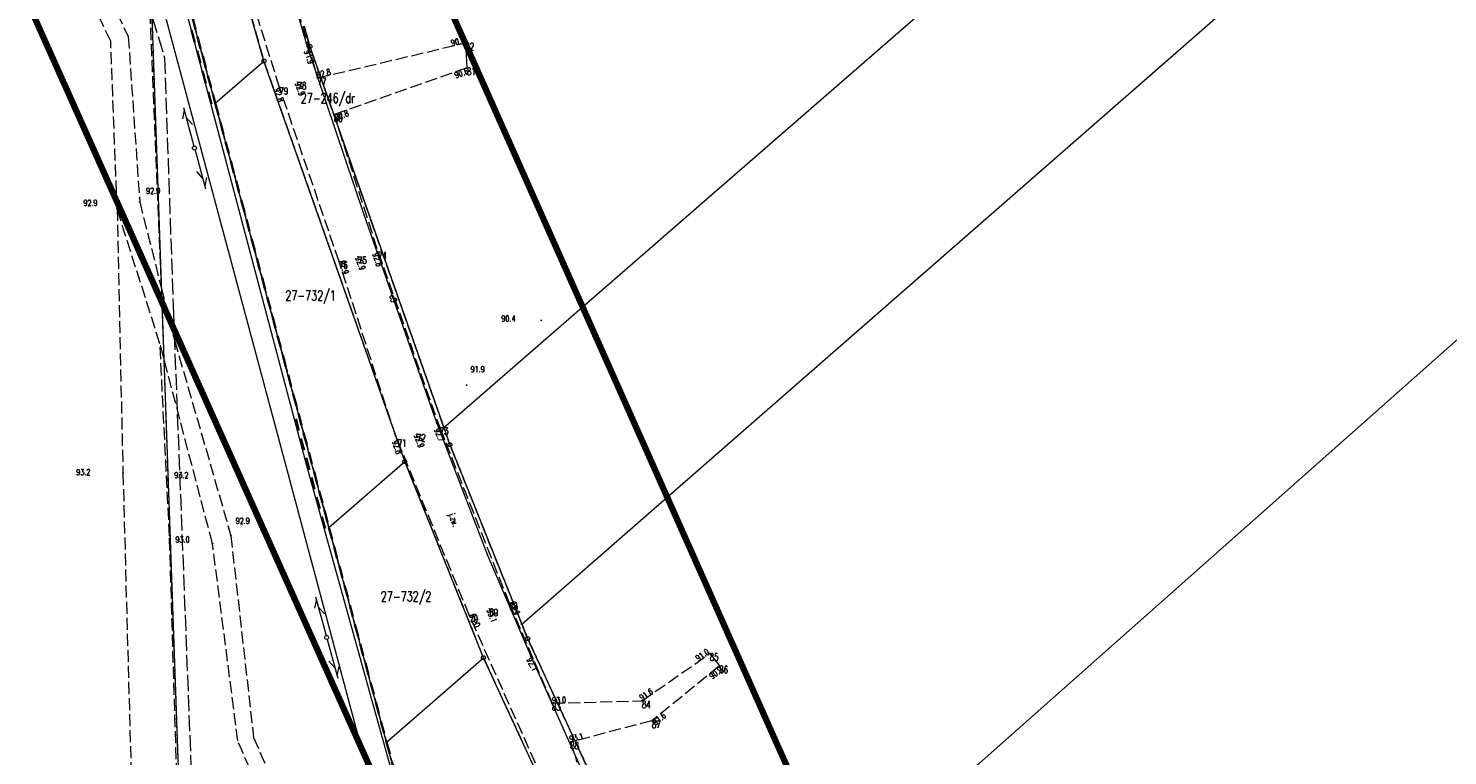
# Model space of a CAD drawing. Header units: metres. Extents: x 7542868 to 7543894, y 5828497 to 5830561.
# Tile 16 of 66: x 7543334 to 7543511, y 5829480 to 5829571. Entities that reach past the tile are written whole.
import ezdxf
from ezdxf.enums import TextEntityAlignment as Align

# ---------------------------------------------------------------- set-up
doc = ezdxf.new("R2010")
doc.units = ezdxf.units.M
for name, pattern in [('1', [0]), ('2_14', [1, -1]), ('2_KTJZ01', [2, 1.5, -0.5]), ('2_PTRW02', [0]), ('2_PTRW02_02G', [0]), ('4_SUPE_01', [0]), ('4_SUPT_01', [0]), ('4_SUPT_P_01', [2.5, 2, -0.5]), ('GAO', [2.5, 1.5, -1]), ('GDE', [0]), ('GUK', [2, 1.5, -0.5]), ('GUZ', [1, 0.5, -0.5])]:
    doc.linetypes.add(name, pattern=pattern)
doc.layers.get('0').update_dxf_attribs({"color": 250, "linetype": 'CONTINUOUS', "lineweight": 100})
for name, color, linetype, lineweight in [('Dzialki', 7, 'GDE', 18), ('EPGPO_L_0', 7, 'GAO', 35), ('ESPPP_L_4', 7, 'CONTINUOUS', 35), ('Kontury', 3, 'GUK', 18), ('KTJZ_E_T_0', 7, 'CONTINUOUS', 15), ('KTJZ_L_0', 7, '2_KTJZ01', 18), ('Numery_dzialek', 7, 'CONTINUOUS', 13), ('Numery_uzytkow', 7, 'CONTINUOUS', 13), ('PIKIETY_T_0', 230, 'CONTINUOUS', 0), ('PTRW_L_1', 7, 'CONTINUOUS', 18), ('Punkty', 7, 'CONTINUOUS', 18), ('RTPW_T_0', 7, 'CONTINUOUS', 15), ('SUPE_E_T_2', 1, 'CONTINUOUS', 15), ('SUPE_L_2', 1, '4_SUPE_01', 18), ('SUPP_L_6', 30, '4_SUPT_P_01', 18), ('SUPT_L_0', 30, '4_SUPT_01', 18), ('SUSM_T_3', 7, 'CONTINUOUS', 18), ('SUTE_T_0', 1, 'CONTINUOUS', 18), ('Uzytki', 7, 'GUZ', 18), ('ZASIEG_L_0', 3, '1', 100)]:
    doc.layers.add(name, color=color, linetype=linetype, lineweight=lineweight)
doc.styles.get("Standard").update_dxf_attribs({"font": 'Simplex.SHX', "width": 0.75})

# ---------------------------------------------------------------- blocks, each defined once
blk = doc.blocks.new('GRO')
at = {"linetype": 'CONTINUOUS'}
blk.add_circle((0, 0), 0.045, dxfattribs=at)
blk = doc.blocks.new('GRT')
at = {"linetype": 'CONTINUOUS'}
blk.add_circle((0, 0), 0.25, dxfattribs=at)
blk = doc.blocks.new('2_RTPW01')
at = {"linetype": 'CONTINUOUS'}
blk.add_circle((0, 0), 0.045, dxfattribs=at)
blk = doc.blocks.new('4_SUSM04_01')
at = {"linetype": 'CONTINUOUS'}
blk.add_circle((0, 0), 0.25, dxfattribs=at)
blk = doc.blocks.new('4_SUPS01_03')
at = {"linetype": 'CONTINUOUS'}
blk.add_circle((0, 0), 0.0625, dxfattribs=at)

msp = doc.modelspace()

# ---------------------------------------------------------------- linework, layer by layer
at = {"layer": 'Dzialki'}
for p, q in [((7543385.75, 5829521.17), (7543623.37, 5829727.82)), ((7543395.45, 5829496.69), (7543638.3, 5829708.9)), ((7543418.02, 5829448.92), (7543668.36, 5829670.82)), ((7543357.29, 5829561.54), (7543348.62, 5829593.93)), ((7543348.62, 5829593.93), (7543366.05, 5829097.23)), ((7543363.35, 5829566.77), (7543355.1, 5829595.6)), ((7543368.35, 5829571.11), (7543369.07, 5829568.59)), ((7543369.07, 5829568.59), (7543385.75, 5829521.17)), ((7543357.29, 5829561.54), (7543363.35, 5829566.77)), ((7543380.88, 5829516.93), (7543363.35, 5829566.77)), ((7543371.44, 5829508.73), (7543357.29, 5829561.54)), ((7543385.75, 5829521.17), (7543386.49, 5829519.04)), ((7543386.49, 5829519.04), (7543395.45, 5829496.69)), ((7543371.44, 5829508.73), (7543380.88, 5829516.93)), ((7543390.66, 5829492.51), (7543380.88, 5829516.93)), ((7543378.61, 5829481.98), (7543371.44, 5829508.73)), ((7543395.45, 5829496.69), (7543396.17, 5829494.89)), ((7543396.17, 5829494.89), (7543413.84, 5829456.72)), ((7543378.61, 5829481.98), (7543390.66, 5829492.51)), ((7543408.47, 5829454.05), (7543390.66, 5829492.51)), ((7543389.22, 5829442.4), (7543378.61, 5829481.98))]:
    msp.add_line(p, q, dxfattribs=at)
at = {"layer": 'EPGPO_L_0', "linetype": 'GAO'}
for p, q in [((7543348.62, 5829593.93), (7543357.29, 5829561.54)), ((7543357.29, 5829561.54), (7543371.44, 5829508.73)), ((7543371.44, 5829508.73), (7543378.61, 5829481.98)), ((7543378.61, 5829481.98), (7543389.22, 5829442.4))]:
    msp.add_line(p, q, dxfattribs=at)
at = {"layer": 'ESPPP_L_4'}
for p, q in [((7543354.76, 5829569.08), (7543354.35, 5829570.61)), ((7543355.44, 5829566.52), (7543355.03, 5829568.06)), ((7543356.12, 5829563.96), (7543355.71, 5829565.5)), ((7543356.81, 5829561.41), (7543356.4, 5829562.94)), ((7543367.69, 5829520.79), (7543367.3, 5829522.25)), ((7543368.34, 5829518.35), (7543367.95, 5829519.81)), ((7543369, 5829515.91), (7543368.61, 5829517.37)), ((7543369.65, 5829513.47), (7543369.26, 5829514.94)), ((7543370.31, 5829511.04), (7543369.91, 5829512.5)), ((7543370.96, 5829508.6), (7543370.57, 5829510.06))]:
    msp.add_line(p, q, dxfattribs=at)
at = {"layer": 'Kontury'}
for p, q in [((7543357.29, 5829561.54), (7543348.62, 5829593.93)), ((7543355.1, 5829595.6), (7543363.35, 5829566.77)), ((7543369.07, 5829568.59), (7543368.35, 5829571.11)), ((7543385.75, 5829521.17), (7543369.07, 5829568.59)), ((7543363.35, 5829566.77), (7543380.88, 5829516.93)), ((7543371.44, 5829508.73), (7543357.29, 5829561.54)), ((7543386.49, 5829519.04), (7543385.75, 5829521.17)), ((7543395.45, 5829496.69), (7543386.49, 5829519.04)), ((7543380.88, 5829516.93), (7543390.66, 5829492.51)), ((7543378.61, 5829481.98), (7543371.44, 5829508.73)), ((7543396.17, 5829494.89), (7543395.45, 5829496.69)), ((7543413.84, 5829456.72), (7543396.17, 5829494.89)), ((7543390.66, 5829492.51), (7543408.47, 5829454.05)), ((7543389.22, 5829442.4), (7543378.61, 5829481.98))]:
    msp.add_line(p, q, dxfattribs=at)
at = {"layer": 'KTJZ_L_0', "linetype": '2_KTJZ01'}
for p, q in [((7543344.28, 5829569.23), (7543334.03, 5829591.22)), ((7543365.28, 5829563.5), (7543358.47, 5829585.33)), ((7543363.64, 5829586.48), (7543370.02, 5829564.68)), ((7543348.81, 5829580.88), (7543350.56, 5829538.61)), ((7543344.17, 5829574.57), (7543346.46, 5829569.84)), ((7543345.07, 5829548.39), (7543344.28, 5829569.23)), ((7543346.46, 5829569.84), (7543347.89, 5829549.25)), ((7543370.02, 5829564.68), (7543388.43, 5829569.03)), ((7543388.62, 5829565.92), (7543372.07, 5829560.11)), ((7543372.7, 5829541.82), (7543365.28, 5829563.5)), ((7543372.07, 5829560.11), (7543377.55, 5829543.01)), ((7543350.41, 5829531.59), (7543345.07, 5829548.39)), ((7543345.07, 5829548.39), (7543345.8, 5829515.48)), ((7543347.89, 5829549.25), (7543350.56, 5829538.61)), ((7543377.55, 5829543.01), (7543385.22, 5829521.17)), ((7543379.76, 5829520.06), (7543372.7, 5829541.82)), ((7543350.56, 5829538.61), (7543352.22, 5829532.03)), ((7543356.94, 5829506.74), (7543350.41, 5829531.59)), ((7543351.59, 5829507.68), (7543350.41, 5829531.59)), ((7543352.22, 5829532.03), (7543359.23, 5829507.7)), ((7543388.91, 5829497.79), (7543379.76, 5829520.06)), ((7543385.22, 5829521.17), (7543393.86, 5829499.33)), ((7543345.8, 5829515.48), (7543347.64, 5829447.67)), ((7543353.35, 5829449.9), (7543351.59, 5829507.68)), ((7543359.23, 5829507.7), (7543362.06, 5829482.58)), ((7543360.1, 5829482.15), (7543356.94, 5829506.74)), ((7543393.86, 5829499.33), (7543399.21, 5829486.84)), ((7543397.96, 5829477.55), (7543388.91, 5829497.79)), ((7543410.4, 5829487.14), (7543418.84, 5829493.04)), ((7543420.04, 5829491.48), (7543411.63, 5829484.65)), ((7543399.21, 5829486.84), (7543410.4, 5829487.14)), ((7543411.63, 5829484.65), (7543401.48, 5829482.01)), ((7543374.28, 5829449.34), (7543360.1, 5829482.15)), ((7543362.06, 5829482.58), (7543377.02, 5829447.91)), ((7543401.48, 5829482.01), (7543402.31, 5829479.51))]:
    msp.add_line(p, q, dxfattribs=at)
at = {"layer": 'KTJZ_L_0', "linetype": '2_14'}
for p, q in [((7543388.43, 5829569.03), (7543388.62, 5829565.92)), ((7543418.84, 5829493.04), (7543420.04, 5829491.48))]:
    msp.add_line(p, q, dxfattribs=at)
at = {"layer": 'PTRW_L_1', "linetype": '2_PTRW02'}
for p, q in [((7543348.3, 5829593.2), (7543368.65, 5829516.45)), ((7543368.65, 5829516.45), (7543389.22, 5829442.4))]:
    msp.add_line(p, q, dxfattribs=at)
at = {"layer": 'PTRW_L_1', "linetype": '2_PTRW02_02G'}
for p, q in [((7543366.39, 5829515.28), (7543348.81, 5829580.88)), ((7543386.37, 5829440.46), (7543366.39, 5829515.28))]:
    msp.add_line(p, q, dxfattribs=at)
at = {"layer": 'SUPE_L_2', "linetype": '4_SUPE_01'}
for p, q in [((7543362.74, 5829588.92), (7543368.72, 5829568.6)), ((7543368.72, 5829568.6), (7543375.75, 5829547.78)), ((7543375.75, 5829547.78), (7543384.7, 5829522.12)), ((7543384.7, 5829522.12), (7543391.16, 5829505.29)), ((7543391.16, 5829505.29), (7543396.56, 5829492.71)), ((7543396.56, 5829492.71), (7543402.64, 5829479.13))]:
    msp.add_line(p, q, dxfattribs=at)
at = {"layer": 'SUPP_L_6', "linetype": '4_SUPT_P_01'}
for p, q in [((7543347.99, 5829577.01), (7543350.98, 5829567.19)), ((7543350.98, 5829567.19), (7543352.08, 5829535.33)), ((7543352.08, 5829535.33), (7543354.26, 5829479.12))]:
    msp.add_line(p, q, dxfattribs=at)
at = {"layer": 'SUPT_L_0', "linetype": '4_SUPT_01'}
for p, q in [((7543353.44, 5829560.67), (7543353.21, 5829559.58)), ((7543353.35, 5829561.01), (7543354.64, 5829556.18)), ((7543353.7, 5829559.71), (7543354.44, 5829558.87)), ((7543354.77, 5829555.7), (7543356.07, 5829550.87)), ((7543354.97, 5829553.01), (7543355.72, 5829552.17)), ((7543356.2, 5829552.3), (7543355.98, 5829551.21)), ((7543369.87, 5829499.76), (7543369.65, 5829498.67)), ((7543369.78, 5829500.1), (7543371.09, 5829495.27)), ((7543370.14, 5829498.8), (7543370.88, 5829497.96)), ((7543371.22, 5829494.79), (7543372.53, 5829489.97)), ((7543371.43, 5829492.1), (7543372.18, 5829491.27)), ((7543372.66, 5829491.4), (7543372.44, 5829490.3))]:
    msp.add_line(p, q, dxfattribs=at)
at = {"layer": 'Uzytki'}
for p, q in [((7543348.62, 5829593.93), (7543366.05, 5829097.23)), ((7543348.62, 5829593.93), (7543357.29, 5829561.54)), ((7543355.1, 5829595.6), (7543363.35, 5829566.77)), ((7543368.35, 5829571.11), (7543369.07, 5829568.59)), ((7543369.07, 5829568.59), (7543385.75, 5829521.17)), ((7543363.35, 5829566.77), (7543380.88, 5829516.93)), ((7543357.29, 5829561.54), (7543371.44, 5829508.73)), ((7543385.75, 5829521.17), (7543386.49, 5829519.04)), ((7543386.49, 5829519.04), (7543395.45, 5829496.69)), ((7543380.88, 5829516.93), (7543390.66, 5829492.51)), ((7543371.44, 5829508.73), (7543378.61, 5829481.98)), ((7543395.45, 5829496.69), (7543396.17, 5829494.89)), ((7543396.17, 5829494.89), (7543413.84, 5829456.72)), ((7543390.66, 5829492.51), (7543408.47, 5829454.05)), ((7543378.61, 5829481.98), (7543389.22, 5829442.4))]:
    msp.add_line(p, q, dxfattribs=at)
at = {"layer": 'ZASIEG_L_0', "linetype": '1'}
for p, q in [((7543381.89, 5829583.7), (7543506.44, 5829303.7)), ((7543464.97, 5829281.21), (7543334.68, 5829572.5))]:
    msp.add_line(p, q, dxfattribs=at)

# ---------------------------------------------------------------- block references
at = {"layer": 'Punkty'}
for name, p in [('GRT', (7543369.07, 5829568.59)), ('GRT', (7543363.35, 5829566.77)), ('GRO', (7543357.29, 5829561.54)), ('GRO', (7543385.75, 5829521.17)), ('GRT', (7543386.49, 5829519.04)), ('GRT', (7543380.88, 5829516.93)), ('GRO', (7543371.44, 5829508.73)), ('GRO', (7543395.45, 5829496.69)), ('GRT', (7543396.17, 5829494.89)), ('GRT', (7543390.66, 5829492.51)), ('GRO', (7543378.61, 5829481.98))]:
    msp.add_blockref(name, p, dxfattribs=at)
at = {"layer": 'RTPW_T_0'}
for p in [(7543388.43, 5829569.03), (7543388.62, 5829565.92), (7543367.54, 5829564.14), (7543370.02, 5829564.68), (7543365.28, 5829563.5), (7543372.07, 5829560.11), (7543377.55, 5829543.01), (7543372.7, 5829541.82), (7543375.07, 5829542.42), (7543380.01, 5829519.66), (7543382.38, 5829520.32), (7543385.22, 5829521.17), (7543391.41, 5829498.58), (7543393.86, 5829499.33), (7543388.91, 5829497.79), (7543418.84, 5829493.04), (7543420.04, 5829491.48), (7543399.21, 5829486.84), (7543410.4, 5829487.14), (7543411.63, 5829484.65), (7543401.48, 5829482.01)]:
    msp.add_blockref('2_RTPW01', p, dxfattribs=at)
at = {"layer": 'RTPW_T_0', "rotation": 269.9999974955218}
for p in [(7543345.07, 5829548.39), (7543347.89, 5829549.25), (7543397.87, 5829534.51), (7543388.57, 5829526.44), (7543345.8, 5829515.48), (7543351.23, 5829514.86), (7543359.23, 5829507.7), (7543356.94, 5829506.74)]:
    msp.add_blockref('2_RTPW01', p, dxfattribs=at)
at = {"layer": 'SUSM_T_3'}
for p in [(7543354.7, 5829555.94), (7543371.15, 5829495.03)]:
    msp.add_blockref('4_SUSM04_01', p, dxfattribs=at)
at = {"layer": 'SUTE_T_0'}
for p in [(7543368.72, 5829568.6), (7543396.56, 5829492.71)]:
    msp.add_blockref('4_SUPS01_03', p, dxfattribs=at)

# ---------------------------------------------------------------- texts
at = {"layer": 'KTJZ_E_T_0', "width": 0.7}
msp.add_text('j.zw.', height=0.75, rotation=288.9465, dxfattribs=at).set_placement((7543386.88, 5829509.63), align=Align.MIDDLE)
at = {"layer": 'Numery_dzialek', "width": 0.7}
for s, p in [('27-732/1', (7543366, 5829538.21)), ('27-732/2', (7543377.89, 5829500.77))]:
    msp.add_text(s, height=1.25, dxfattribs=at).set_placement(p, align=Align.TOP_LEFT)
at = {"layer": 'Numery_uzytkow', "width": 0.7}
msp.add_text('27-246/dr', height=1.25, dxfattribs=at).set_placement((7543367.93, 5829562.79), align=Align.TOP_LEFT)
at = {"layer": 'PIKIETY_T_0', "width": 0.7}
for s, p in [('82', (7543388.43, 5829569.03)), ('81', (7543388.62, 5829565.92)), ('78', (7543367.54, 5829564.14)), ('77', (7543370.02, 5829564.68)), ('79', (7543365.28, 5829563.5)), ('80', (7543372.07, 5829560.11)), ('74', (7543377.55, 5829543.01)), ('76', (7543372.7, 5829541.82)), ('75', (7543375.07, 5829542.42)), ('72', (7543382.38, 5829520.32)), ('73', (7543385.22, 5829521.17)), ('71', (7543380.01, 5829519.66)), ('69', (7543391.41, 5829498.58)), ('68', (7543393.86, 5829499.33)), ('70', (7543388.91, 5829497.79)), ('85', (7543418.84, 5829493.04)), ('86', (7543420.04, 5829491.48)), ('83', (7543399.21, 5829486.84)), ('84', (7543410.4, 5829487.14)), ('87', (7543411.63, 5829484.65)), ('88', (7543401.48, 5829482.01))]:
    msp.add_text(s, height=0.9, dxfattribs=at).set_placement(p, align=Align.TOP_LEFT)
at = {"layer": 'RTPW_T_0', "width": 0.7}
for s, rotation, p in [('90.6', 12.9471, (7543388.43, 5829569.03)), ('91.0', 35.0325, (7543418.84, 5829493.04))]:
    msp.add_text(s, height=0.75, rotation=rotation, dxfattribs=at).set_placement(p, align=Align.RIGHT)
for s, rotation, p in [('92.8', 13.3782, (7543370.02, 5829564.68)), ('92.9', 287.45, (7543372.7, 5829541.82)), ('92.9', 293.11, (7543393.86, 5829499.33)), ('93.0', 294.55, (7543388.91, 5829497.79)), ('91.6', 33.72, (7543410.4, 5829487.14)), ('93.0', 1.3446, (7543399.21, 5829486.84)), ('93.1', 15.03, (7543401.48, 5829482.01))]:
    msp.add_text(s, height=0.75, rotation=rotation, dxfattribs=at).set_placement(p)
for s, rotation, p in [('90.6', 20.01, (7543388.62, 5829565.92)), ('90.9', 39.2401, (7543420.04, 5829491.48))]:
    msp.add_text(s, height=0.75, rotation=rotation, dxfattribs=at).set_placement(p, align=Align.TOP_RIGHT)
for s, rotation, p in [('92.9', 290.19, (7543367.54, 5829564.14)), ('92.9', 290.23, (7543375.07, 5829542.42)), ('92.9', 290.0409, (7543382.38, 5829520.32)), ('93.1', 290.0807, (7543391.41, 5829498.58))]:
    msp.add_text(s, height=0.75, rotation=rotation, dxfattribs=at).set_placement(p, align=Align.MIDDLE_LEFT)
for s, rotation, p in [('92.8', 288.9108, (7543365.28, 5829563.5)), ('92.8', 19.1301, (7543372.07, 5829560.11)), ('92.8', 289.3066, (7543377.55, 5829543.01)), ('92.7', 291.6975, (7543385.22, 5829521.17)), ('92.8', 288.8374, (7543380.01, 5829519.66)), ('91.6', 38.8124, (7543411.63, 5829484.65))]:
    msp.add_text(s, height=0.75, rotation=rotation, dxfattribs=at).set_placement(p, align=Align.TOP_LEFT)
for s, p in [('92.9', (7543348.68, 5829551)), ('92.9', (7543340.88, 5829549.49)), ('90.4', (7543392.9, 5829535.1)), ('91.9', (7543389.08, 5829528.79)), ('93.2', (7543339.99, 5829515.98)), ('93.2', (7543352.2, 5829515.6)), ('92.9', (7543359.84, 5829509.92)), ('93.0', (7543352.34, 5829507.6))]:
    msp.add_text(s, height=0.75, dxfattribs=at).set_placement(p, align=Align.TOP_LEFT)
at = {"layer": 'SUPE_E_T_2', "width": 0.7}
msp.add_text('eS', height=0.75, rotation=287.1027, dxfattribs=at).set_placement((7543379.45, 5829537.22), align=Align.MIDDLE)
at = {"layer": 'SUTE_T_0', "width": 0.7}
for s, rotation, p in [('91.9', 288.531, (7543368.34, 5829567.97)), ('92.1', 296.1651, (7543396.01, 5829492.3))]:
    msp.add_text(s, height=0.75, rotation=rotation, dxfattribs=at).set_placement(p)

doc.saveas('drawing.dxf')
